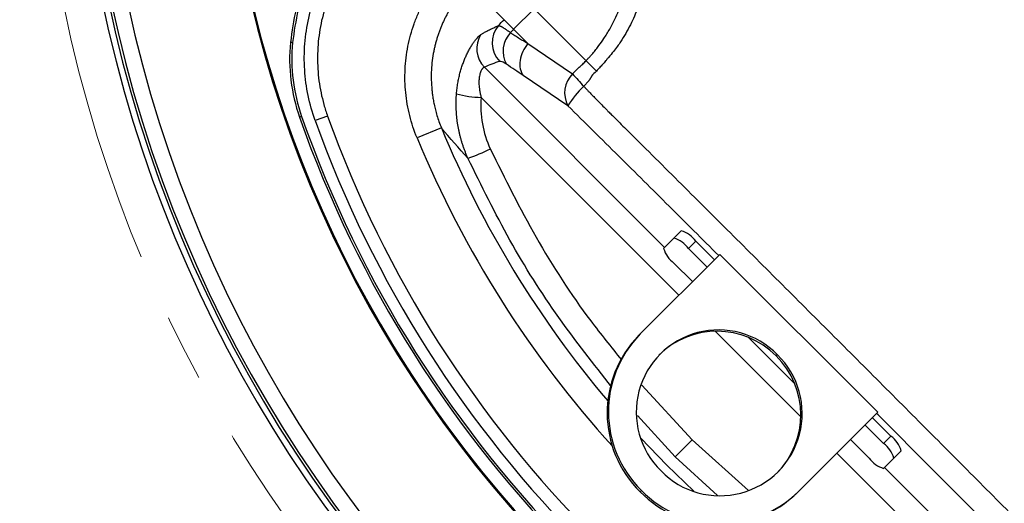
# Model space of a CAD drawing. Header units: millimetres. Extents: x 0 to 594, y 0 to 420.
# Tile 29 of 43: x 323 to 361, y 224 to 242. Entities that reach past the tile are written whole.
import ezdxf

# ---------------------------------------------------------------- set-up
doc = ezdxf.new("R2010")
doc.units = ezdxf.units.MM
doc.linetypes.add('CENTERX2', pattern=[20.32, 12.7, -2.54, 2.54, -2.54])
doc.layers.add('SLD-0', color=7, linetype='Continuous')
doc.styles.add('SLDTEXTSTYLE0', font='TXT', dxfattribs={"width": 0.75})
doc.dimstyles.new('SLDDIMSTYLE4', dxfattribs={"dimtxt": 3.5, "dimasz": 3.2, "dimexe": 0, "dimexo": 0.0625, "dimgap": 0.875, "dimtad": 1, "dimdec": 1, "dimlfac": 3, "dimrnd": 1e-09, "dimzin": 12, "dimdsep": 46, "dimtxsty": 'SLDTEXTSTYLE0', "dimsah": 1, "dimcen": 0.09, "dimadec": 0, "dimazin": 3, "dimtfac": 1, "dimtdec": 1, "dimtofl": 0, "dimtmove": 0, "dimatfit": 3, "dimfxl": 1, "dimfrac": 2, "dimtolj": 1, "dimtzin": 12, "dimarcsym": 0})

# ---------------------------------------------------------------- blocks, each defined once
blk = doc.blocks.new('_D_6')
at = {"layer": 'SLD-0', "color": 7, "transparency": 16777216}
for p, q in [((374.815, 305.002), (310.031, 305.002)), ((311.031, 201.415), (311.031, 305.002)), ((299.208, 259.027), (299.208, 260.094)), ((299.208, 260.094), (304.764, 260.094)), ((304.764, 260.094), (304.764, 259.027)), ((299.208, 247.39), (299.208, 246.323)), ((304.764, 246.323), (304.764, 247.39)), ((299.208, 246.323), (304.764, 246.323)), ((374.815, 201.415), (310.031, 201.415))]:
    blk.add_line(p, q, dxfattribs=at)
for points in [[(311.031, 305.002), (310.481, 301.802), (311.581, 301.802)], [(311.031, 201.415), (311.581, 204.615), (310.481, 204.615)]]:
    blk.add_solid(points, dxfattribs=at)
at = {"layer": 'SLD-0', "color": 7, "transparency": 16777216, "char_height": 3.5, "attachment_point": 1, "rotation": 90, "style": 'SLDTEXTSTYLE0'}
for s, insert in [('310.8', (306.52, 250.029)), ('12.23', (300.252, 247.39)), ('%%c', (306.52, 244.75))]:
    blk.add_mtext(s, dxfattribs=dict(at, insert=insert))

msp = doc.modelspace()

# ---------------------------------------------------------------- linework, layer by layer
at = {"color": 7, "linetype": 'Continuous', "lineweight": 25}
for p, q in [((342.915, 242.65), (342.138, 241.873)), ((344.882, 240.683), (342.915, 242.65)), ((342.676, 241.335), (342.138, 241.873)), ((333.754, 241.369), (333.673, 241.377)), ((342.676, 241.335), (342.676, 241.334)), ((342.676, 241.334), (344.37, 240.186)), ((341.028, 240.435), (347.864, 233.599)), ((344.194, 238.969), (342.501, 240.117)), ((348.407, 231.787), (340.904, 239.29)), ((334.096, 238.565), (334.019, 238.538)), ((335.083, 238.579), (334.612, 238.41)), ((339.398, 238.137), (338.474, 237.755)), ((348.215, 233.95), (348.493, 234.228)), ((347.826, 233.561), (348.215, 233.95)), ((348.768, 233.56), (349.046, 233.839)), ((349.046, 233.839), (349.753, 233.133)), ((348.768, 233.56), (349.474, 232.854)), ((349.957, 233.337), (346.94, 230.32)), ((348.921, 232.302), (348.215, 233.008)), ((355.944, 227.35), (349.957, 233.337)), ((353.026, 227.168), (349.775, 230.419)), ((346.94, 230.32), (346.891, 230.271)), ((352.787, 228.436), (351.043, 230.18)), ((352.138, 229.531), (352.089, 229.482)), ((347.001, 228.374), (348.913, 226.306)), ((348.268, 225.661), (346.835, 227.226)), ((352.926, 224.333), (355.944, 227.35)), ((355.739, 227.146), (356.446, 226.44)), ((355.461, 226.867), (356.167, 226.161)), ((348.268, 225.661), (348.913, 226.306)), ((348.913, 226.306), (351.043, 224.378)), ((355.614, 225.609), (354.908, 226.315)), ((356.167, 226.161), (356.446, 226.44)), ((349.874, 224.191), (348.268, 225.661)), ((361.896, 218.298), (354.394, 225.8)), ((356.557, 225.608), (356.168, 225.219)), ((356.557, 225.608), (356.835, 225.886)), ((356.206, 225.257), (363.042, 218.421)), ((346.985, 224.378), (346.936, 224.329)), ((352.926, 224.333), (352.877, 224.284))]:
    msp.add_line(p, q, dxfattribs=at)
at = {"color": 7, "linetype": 'Continuous', "lineweight": 25, "flags": 128}
msp.add_lwpolyline([(346.956, 226.366), (347.946, 225.339), (348.973, 224.349)], dxfattribs=at)
at = {"color": 7, "linetype": 'Continuous', "lineweight": 25}
for centre, radius, start, end in [((375.815, 253.208), 50.333, 177.925, 264.0027), ((375.815, 253.208), 50.1, 178.0379, 264.0946), ((375.815, 253.208), 50, 178.0867, 264.1343), ((375.815, 253.208), 49.4, 178.3836, 264.3759), ((375.815, 253.208), 44.836, 180.877, 266.4924), ((375.815, 253.208), 44.796, 184.8277, 265.1723), ((342.334, 241.362), 1.01, 139.9534, 224.2255), ((341.748, 241.142), 1.009, 148.0521, 224.5002), ((342.765, 241.041), 1.029, 136.7573, 208.4907), ((340.31, 240.746), 6.667, 174.5705, 199.3411), ((340.31, 240.746), 6.585, 174.5705, 199.3411), ((345.109, 239.459), 1.037, 135.4413, 208.145), ((358.53, 252.524), 18.782, 221.0655, 223.0125), ((347.215, 237.135), 3.534, 133.1676, 148.7295), ((341.028, 243.501), 4.213, 255.4841, 268.3243), ((375.815, 253.208), 44.296, 199.3411, 250.6589), ((375.815, 253.208), 44.214, 199.3411, 250.6589), ((375.815, 253.208), 43.78, 199.7563, 250.2436), ((375.815, 253.208), 43.28, 199.7563, 250.2436), ((375.815, 253.208), 39.413, 202.4821, 220.1854), ((375.815, 253.208), 40.412, 202.4821, 222.2114), ((337.758, 244.492), 7.965, 289.424, 296.0328), ((348.192, 233.213), 1.059, 36.2205, 73.4816), ((347.913, 232.934), 1.059, 36.2205, 73.4816), ((348.841, 233.862), 1.059, 196.5184, 233.7795), ((349.906, 227.353), 3.119, 44.2941, 225.7059), ((349.85, 227.277), 3.143, 44.5648, 134.5581), ((349.886, 227.323), 4.203, 135.4599, 225.4172), ((349.935, 227.372), 4.203, 135.4599, 225.4172), ((349.96, 227.299), 3.119, 224.2941, 45.7059), ((349.884, 227.243), 3.143, 315.4419, 45.4352), ((355.82, 225.585), 1.059, 16.5184, 53.7795), ((355.541, 225.307), 1.059, 16.5184, 53.7795), ((356.469, 226.234), 1.059, 216.2205, 253.4816), ((349.929, 227.276), 4.2, 224.5468, 314.5761), ((349.979, 227.325), 4.2, 224.5468, 314.5761)]:
    msp.add_arc(centre, radius, start, end, dxfattribs=at)
for points, knots in [([(336.077, 246.498), (335.718, 246.096), (334.998, 245.291), (334.298, 243.951), (333.847, 242.636), (333.731, 241.797), (333.673, 241.377)], [0, 0, 0, 0, 0.27973, 0.560213, 0.779632, 1, 1, 1, 1]), ([(336.135, 246.441), (335.779, 246.043), (335.066, 245.245), (334.373, 243.918), (333.926, 242.616), (333.812, 241.786), (333.754, 241.369)], [0, 0, 0, 0, 0.279719, 0.560192, 0.779602, 1, 1, 1, 1]), ([(344.882, 240.683), (344.911, 240.712), (344.97, 240.772), (345.055, 240.865), (345.152, 240.975), (345.258, 241.104), (345.4, 241.291), (345.579, 241.546), (345.831, 241.953), (346.117, 242.528), (346.308, 243.07), (346.412, 243.473), (346.459, 243.689), (346.499, 243.913), (346.532, 244.146), (346.556, 244.386), (346.57, 244.634), (346.574, 244.887), (346.567, 245.146), (346.549, 245.41), (346.517, 245.681), (346.473, 245.957), (346.432, 246.141), (346.411, 246.234)], [0, 0, 0, 0, 0.020913, 0.041879, 0.062906, 0.094143, 0.125312, 0.180074, 0.249944, 0.364278, 0.500163, 0.535766, 0.572481, 0.610366, 0.649505, 0.689853, 0.731111, 0.773227, 0.816319, 0.860454, 0.905703, 0.952177, 1, 1, 1, 1]), ([(347.065, 246.388), (347.076, 246.339), (347.098, 246.241), (347.127, 246.094), (347.152, 245.947), (347.174, 245.8), (347.193, 245.653), (347.208, 245.507), (347.22, 245.361), (347.228, 245.216), (347.234, 245.071), (347.236, 244.927), (347.235, 244.785), (347.231, 244.643), (347.223, 244.503), (347.213, 244.364), (347.2, 244.226), (347.185, 244.09), (347.166, 243.956), (347.145, 243.824), (347.122, 243.694), (347.096, 243.565), (347.022, 243.23), (346.868, 242.713), (346.623, 242.144), (346.392, 241.715), (346.224, 241.446), (346.066, 241.219), (345.917, 241.019), (345.798, 240.882), (345.734, 240.808)], [0, 0, 0, 0, 0.025257, 0.050433, 0.075514, 0.100489, 0.125348, 0.150079, 0.174675, 0.199126, 0.223426, 0.247566, 0.27154, 0.295334, 0.318938, 0.342339, 0.365528, 0.388495, 0.411231, 0.433727, 0.455977, 0.477974, 0.49971, 0.628917, 0.748992, 0.811355, 0.874499, 0.908649, 0.950555, 1, 1, 1, 1]), ([(334.612, 238.41), (334.5, 238.723), (334.411, 239.04), (334.278, 239.682), (334.234, 240.007), (334.203, 240.501), (334.199, 240.668), (334.201, 240.999), (334.208, 241.164), (334.247, 241.656), (334.296, 241.98), (334.403, 242.461), (334.444, 242.62), (334.538, 242.937), (334.592, 243.095), (334.767, 243.56), (334.905, 243.858), (335.22, 244.433), (335.398, 244.709), (335.696, 245.107), (335.8, 245.237), (336.018, 245.488), (336.131, 245.609), (336.248, 245.727)], [0, 0, 0, 0, 0.125, 0.125, 0.25, 0.25, 0.3125, 0.3125, 0.375, 0.375, 0.5, 0.5, 0.5625, 0.5625, 0.625, 0.625, 0.75, 0.75, 0.875, 0.875, 0.9375, 0.9375, 1, 1, 1, 1]), ([(336.602, 245.373), (336.165, 244.936), (335.8, 244.449), (335.431, 243.778), (335.361, 243.64), (335.232, 243.36), (335.173, 243.219), (335.011, 242.79), (334.924, 242.499), (334.824, 242.052), (334.796, 241.902), (334.75, 241.599), (334.732, 241.445), (334.696, 240.985), (334.693, 240.68), (334.731, 240.073), (334.771, 239.77), (334.864, 239.318), (334.9, 239.168), (334.984, 238.871), (335.031, 238.724), (335.083, 238.579)], [0, 0, 0, 0, 0.25, 0.25, 0.3125, 0.3125, 0.375, 0.375, 0.5, 0.5, 0.5625, 0.5625, 0.625, 0.625, 0.75, 0.75, 0.875, 0.875, 0.9375, 0.9375, 1, 1, 1, 1]), ([(338.474, 237.755), (338.361, 238.029), (338.268, 238.311), (338.16, 238.742), (338.129, 238.888), (338.079, 239.179), (338.059, 239.324), (338.015, 239.762), (338.008, 240.055), (338.029, 240.496), (338.041, 240.644), (338.077, 240.939), (338.1, 241.084), (338.186, 241.517), (338.264, 241.8), (338.411, 242.214), (338.466, 242.351), (338.585, 242.622), (338.65, 242.756), (338.859, 243.147), (339.016, 243.395), (339.364, 243.866), (339.556, 244.089), (339.767, 244.299)], [0, 0, 0, 0, 0.125, 0.125, 0.1875, 0.1875, 0.25, 0.25, 0.375, 0.375, 0.4375, 0.4375, 0.5, 0.5, 0.625, 0.625, 0.6875, 0.6875, 0.75, 0.75, 0.875, 0.875, 1, 1, 1, 1]), ([(340.47, 243.596), (340.439, 243.564), (340.377, 243.501), (340.287, 243.404), (340.199, 243.303), (340.113, 243.199), (340.029, 243.092), (339.948, 242.982), (339.869, 242.869), (339.793, 242.753), (339.72, 242.634), (339.649, 242.512), (339.582, 242.388), (339.518, 242.262), (339.457, 242.133), (339.4, 242.002), (339.346, 241.869), (339.297, 241.733), (339.25, 241.596), (339.208, 241.458), (339.17, 241.318), (339.136, 241.176), (339.092, 240.969), (339.047, 240.688), (339.015, 240.328), (339.009, 239.952), (339.028, 239.641), (339.057, 239.397), (339.084, 239.217), (339.121, 239.023), (339.169, 238.816), (339.231, 238.598), (339.305, 238.369), (339.366, 238.216), (339.398, 238.137)], [0, 0, 0, 0, 0.022335, 0.044858, 0.067563, 0.090444, 0.113495, 0.136709, 0.160081, 0.183602, 0.207266, 0.231064, 0.254989, 0.279032, 0.303185, 0.327439, 0.351785, 0.376214, 0.400716, 0.425281, 0.449901, 0.474564, 0.499262, 0.557861, 0.619159, 0.682972, 0.749076, 0.777218, 0.808073, 0.84157, 0.877623, 0.916128, 0.956967, 1, 1, 1, 1]), ([(340.892, 241.676), (340.923, 241.694), (340.989, 241.733), (341.097, 241.792), (341.23, 241.861), (341.386, 241.936), (341.502, 241.987), (341.56, 242.012)], [0, 0, 0, 0, 0.145729, 0.3124, 0.5, 0.750014, 1, 1, 1, 1]), ([(341.56, 242.012), (341.565, 242.013), (341.573, 242.013), (341.59, 242.01), (341.608, 242.004), (341.628, 241.997), (341.651, 241.987), (341.675, 241.975), (341.7, 241.961), (341.728, 241.946), (341.756, 241.928), (341.786, 241.909), (341.817, 241.889), (341.849, 241.868), (341.881, 241.845), (341.914, 241.822), (341.948, 241.797), (341.981, 241.772), (342.004, 241.754), (342.015, 241.746)], [0, 0, 0, 0, 0.066475, 0.132276, 0.197332, 0.261574, 0.324939, 0.387368, 0.448806, 0.509204, 0.568515, 0.6267, 0.683723, 0.739552, 0.794161, 0.847526, 0.89963, 0.950458, 1, 1, 1, 1]), ([(342.138, 241.873), (342.037, 241.973), (341.952, 242.059), (341.827, 242.183), (341.787, 242.223), (341.772, 242.238)], [0, 0, 0, 0, 0.5, 0.5, 1, 1, 1, 1]), ([(339.971, 239.422), (339.974, 239.458), (339.98, 239.527), (339.992, 239.631), (340.005, 239.732), (340.021, 239.831), (340.038, 239.927), (340.058, 240.022), (340.078, 240.114), (340.101, 240.204), (340.124, 240.291), (340.149, 240.376), (340.175, 240.458), (340.203, 240.538), (340.231, 240.616), (340.26, 240.691), (340.29, 240.764), (340.32, 240.835), (340.366, 240.934), (340.427, 241.056), (340.505, 241.195), (340.582, 241.319), (340.658, 241.428), (340.729, 241.519), (340.787, 241.585), (340.831, 241.629), (340.865, 241.658), (340.883, 241.67), (340.892, 241.676)], [0, 0, 0, 0, 0.033001, 0.065478, 0.097441, 0.128901, 0.159873, 0.190371, 0.220413, 0.250017, 0.279204, 0.307995, 0.336415, 0.364487, 0.392239, 0.4197, 0.446898, 0.473865, 0.500633, 0.563949, 0.625864, 0.68867, 0.750189, 0.813329, 0.875331, 0.917271, 0.958733, 1, 1, 1, 1]), ([(342.015, 241.746), (342.131, 241.673), (342.35, 241.535), (342.571, 241.399), (342.676, 241.335)], [0, 0, 0, 0, 0.526809, 1, 1, 1, 1]), ([(342.676, 241.334), (342.599, 241.242), (342.533, 241.138), (342.433, 240.92), (342.399, 240.807), (342.367, 240.585), (342.369, 240.477), (342.409, 240.279), (342.447, 240.19), (342.501, 240.117)], [0, 0, 0, 0, 0.25, 0.25, 0.5, 0.5, 0.75, 0.75, 1, 1, 1, 1]), ([(341.861, 240.55), (341.799, 240.592), (341.747, 240.622), (341.661, 240.658), (341.63, 240.664), (341.61, 240.658)], [0, 0, 0, 0, 0.5, 0.5, 1, 1, 1, 1]), ([(344.37, 240.186), (344.456, 240.267), (344.543, 240.349), (344.671, 240.473), (344.713, 240.515), (344.798, 240.599), (344.84, 240.641), (344.882, 240.683)], [0, 0, 0, 0, 0.5, 0.5, 0.75, 0.75, 1, 1, 1, 1]), ([(344.882, 240.683), (344.932, 240.632), (344.993, 240.571), (345.128, 240.436), (345.201, 240.363), (345.275, 240.289)], [0, 0, 0, 0, 0.5, 0.5, 1, 1, 1, 1]), ([(345.734, 240.808), (345.72, 240.791), (345.684, 240.746), (345.611, 240.656), (345.512, 240.54), (345.395, 240.412), (345.315, 240.33), (345.275, 240.289)], [0, 0, 0, 0, 0.096321, 0.250009, 0.499993, 0.753494, 1, 1, 1, 1]), ([(341.028, 240.435), (341.024, 240.434), (341.016, 240.433), (341.003, 240.426), (340.99, 240.417), (340.976, 240.405), (340.963, 240.391), (340.949, 240.375), (340.936, 240.356), (340.908, 240.312), (340.868, 240.222), (340.831, 240.063), (340.818, 239.879), (340.826, 239.709), (340.846, 239.556), (340.871, 239.425), (340.893, 239.336), (340.904, 239.29)], [0, 0, 0, 0, 0.034408, 0.067846, 0.100342, 0.131926, 0.162632, 0.192497, 0.221561, 0.249866, 0.375427, 0.499604, 0.619188, 0.749475, 0.827956, 0.911363, 1, 1, 1, 1]), ([(345.084, 240.095), (345.084, 240.091), (345.083, 240.083), (345.079, 240.069), (345.073, 240.053), (345.064, 240.036), (345.052, 240.016), (345.038, 239.995), (345.022, 239.972), (345.003, 239.947), (344.982, 239.92), (344.943, 239.873), (344.881, 239.803), (344.827, 239.744), (344.797, 239.712)], [0, 0, 0, 0, 0.024871, 0.054367, 0.089155, 0.129632, 0.176038, 0.228522, 0.287177, 0.352061, 0.423205, 0.500624, 0.730366, 1, 1, 1, 1]), ([(344.797, 239.712), (344.82, 239.688), (344.866, 239.637), (344.938, 239.562), (345.022, 239.475), (345.119, 239.375), (345.274, 239.216), (345.457, 239.031), (345.603, 238.882), (345.665, 238.819)], [0, 0, 0, 0, 0.081106, 0.165076, 0.25008, 0.37352, 0.500028, 0.785729, 1, 1, 1, 1]), ([(340.406, 236.98), (340.389, 237.019), (340.354, 237.097), (340.305, 237.216), (340.26, 237.336), (340.217, 237.457), (340.178, 237.579), (340.142, 237.701), (340.109, 237.825), (340.079, 237.948), (340.053, 238.072), (340.029, 238.197), (340.009, 238.321), (339.993, 238.445), (339.979, 238.569), (339.969, 238.693), (339.962, 238.816), (339.958, 238.939), (339.957, 239.061), (339.958, 239.182), (339.963, 239.303), (339.969, 239.383), (339.971, 239.422)], [0, 0, 0, 0, 0.051186, 0.102369, 0.153528, 0.204642, 0.25569, 0.306653, 0.357508, 0.408236, 0.458817, 0.50923, 0.559456, 0.609475, 0.659268, 0.708817, 0.758103, 0.80711, 0.855819, 0.904214, 0.95228, 1, 1, 1, 1]), ([(340.904, 239.29), (340.891, 239.122), (340.889, 238.954), (340.906, 238.619), (340.926, 238.451), (341.014, 237.959), (341.113, 237.642), (341.253, 237.335)], [0, 0, 0, 0, 0.25, 0.25, 0.5, 0.5, 1, 1, 1, 1]), ([(349.913, 233.293), (349.287, 233.916), (348.022, 235.176), (346.118, 237.071), (344.835, 238.336), (344.194, 238.969)], [0, 0, 0, 0, 0.328861, 0.664399, 1, 1, 1, 1]), ([(345.665, 238.819), (345.675, 238.808), (345.696, 238.787), (345.737, 238.747), (345.809, 238.675), (345.953, 238.532), (346.241, 238.246), (346.818, 237.673), (347.97, 236.527), (349.615, 234.888), (351.589, 232.921), (353.559, 230.951), (355.2, 229.309), (356.512, 227.995), (357.82, 226.682), (359.459, 225.037), (360.768, 223.72), (361.425, 223.058)], [0, 0, 0, 0, 0.001982, 0.003906, 0.007813, 0.015626, 0.031251, 0.062502, 0.125002, 0.25, 0.375143, 0.5, 0.625003, 0.68745, 0.750004, 0.874483, 1, 1, 1, 1]), ([(341.253, 237.335), (341.811, 236.208), (342.928, 233.949), (344.644, 231.296), (345.833, 229.825), (346.228, 229.336)], [0, 0, 0, 0, 0.3994523, 0.8003999, 1, 1, 1, 1]), ([(345.854, 228.318), (345.172, 229.18), (343.77, 230.95), (341.94, 233.85), (340.919, 235.935), (340.406, 236.98)], [0, 0, 0, 0, 0.321357, 0.659746, 1, 1, 1, 1]), ([(361.576, 221.587), (360.975, 222.197), (359.773, 223.416), (357.959, 225.237), (356.67, 226.535), (355.982, 227.223), (355.899, 227.306)], [0, 0, 0, 0, 0.3188328, 0.6377212, 0.9566031, 1, 1, 1, 1])]:
    msp.add_open_spline(points, degree=3, knots=knots, dxfattribs=at)
for points in [[(340.47, 243.596), (340.892, 243.132), (341.326, 242.679), (341.772, 242.238)], [(341.56, 242.012), (341.628, 242.09), (341.699, 242.165), (341.772, 242.238)], [(342.138, 241.873), (342.096, 241.831), (342.055, 241.789), (342.015, 241.746)], [(341.61, 240.658), (341.406, 240.593), (341.212, 240.52), (341.028, 240.435)], [(342.501, 240.117), (342.287, 240.262), (342.074, 240.406), (341.861, 240.55)], [(345.275, 240.289), (345.211, 240.225), (345.147, 240.16), (345.084, 240.095)], [(340.406, 236.98), (340.063, 237.36), (339.727, 237.745), (339.398, 238.137)]]:
    msp.add_open_spline(points, degree=3, dxfattribs=at)
at = {"layer": 'SLD-0', "color": 7, "linetype": 'CENTERX2', "lineweight": 18}
msp.add_circle((375.815, 253.208), 51.793, dxfattribs=at)

# ---------------------------------------------------------------- dimensions: what is measured, and where the dimension line sits
at = {"layer": 'SLD-0', "color": 7}
dim = msp.add_linear_dim(base=(311.031, 305.002), p1=(375.815, 201.415), p2=(375.815, 305.002), angle=90, text='%%c<>', dimstyle='SLDDIMSTYLE4', dxfattribs=at)
dim.commit()
dim.dimension.update_dxf_attribs({"geometry": '_D_6', "text_midpoint": (311.031, 253.208), "dimtype": 160})

doc.saveas('drawing.dxf')
